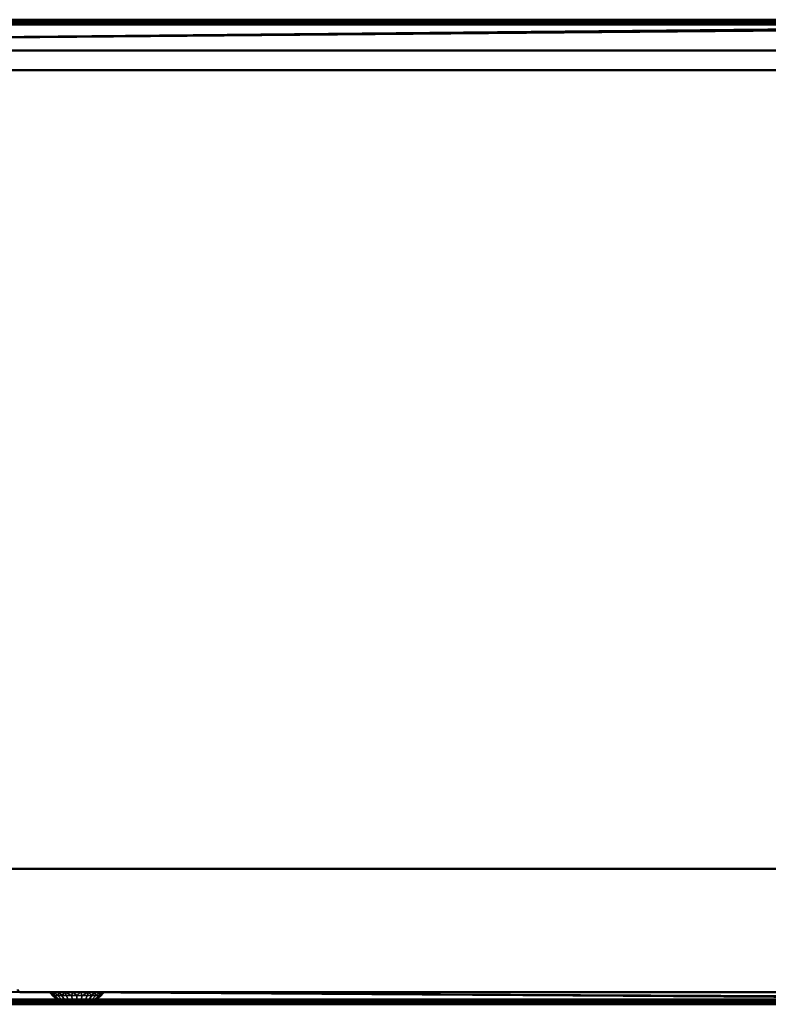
# Model space of a CAD drawing. Header units: millimetres. Extents: x -10 to 1200, y -425 to 10.
# Tile 4 of 6: x 592 to 896, y -400 to 0. Entities that reach past the tile are written whole.
import ezdxf

# ---------------------------------------------------------------- set-up
doc = ezdxf.new("R2010")
doc.units = ezdxf.units.MM
doc.header["$MEASUREMENT"] = 0
for name, color, linetype, lineweight in [('0 Misc', 7, 'Continuous', 35), ('10 Raster Images', 7, 'Continuous', 35), ('5 Hatches', 7, 'Continuous', 35)]:
    doc.layers.add(name, color=color, linetype=linetype, lineweight=lineweight)

msp = doc.modelspace()

# ---------------------------------------------------------------- linework, layer by layer
at = {"layer": '0 Misc', "color": 160, "linetype": 'Continuous', "lineweight": 50}
for p, q in [((1, 0, 824.5), (1199, 0, 824.5)), ((1199, 0, 844.5), (1, 0, 844.5)), ((1, -1, 845.5), (1199, -1, 845.5)), ((2, -1, 101), (1198, -1, 101)), ((1198, -2, 100), (2, -2, 100)), ((1184, -1, 115), (16, -1, 115)), ((1184, -1, 823.5), (16, -1, 823.5)), ((17, -2, 116), (1183, -2, 116)), ((1183, -12.5, 823.5), (17, -12.5, 823.5)), ((17, -12.5, 116), (1183, -12.5, 116)), ((1183, -20.5, 116), (17, -20.5, 116)), ((17, -20.5, 823.5), (1183, -20.5, 823.5)), ((17, -345, 116), (1183, -345, 116)), ((1183, -345, 823.5), (17, -345, 823.5)), ((592, -395, 823.5), (1183, -395, 823.5)), ((592, -395, 116), (592, -395, 823.5)), ((1183, -395, 116), (592, -395, 116)), ((1199, -399, 845.5), (1, -399, 845.5)), ((1199, -400, 824.5), (1, -400, 824.5)), ((1, -400, 844.5), (1199, -400, 844.5)), ((2, -398, 100), (1198, -398, 100)), ((1198, -399, 101), (2, -399, 101)), ((1183, -398, 116), (17, -398, 116)), ((17, -399, 823.5), (1184, -399, 823.5)), ((17, -399, 115), (1184, -399, 115))]:
    msp.add_line(p, q, dxfattribs=at).dxf.unprotected_set("ltscale", 0)
at = {"layer": '0 Misc', "color": 160, "linetype": 'Continuous', "lineweight": 25}
for p, q in [((1198, -1, 101), (16, -1, 115)), ((16.38, -1.08, 823.5), (1184, -1, 823.5)), ((16.71, -1.29, 823.5), (1184, -1, 823.5)), ((16.92, -1.62, 823.5), (1184, -1, 823.5)), ((17, -2, 823.5), (1184, -1, 823.5)), ((17, -12.5, 823.5), (1184, -1, 823.5)), ((17, -12.5, 823.5), (1183.62, -1.08, 823.5)), ((17, -12.5, 823.5), (1183.29, -1.29, 823.5)), ((17, -12.5, 823.5), (1183.08, -1.62, 823.5)), ((17, -12.5, 823.5), (1183, -2, 823.5)), ((17, -372.5, 116), (592, -395, 116)), ((17, -399, 823.5), (592, -395, 823.5)), ((592, -395, 116), (17, -398, 116)), ((1184, -399, 823.5), (592, -395, 823.5)), ((1183.62, -398.92, 823.5), (592, -395, 823.5)), ((1183.29, -398.71, 823.5), (592, -395, 823.5)), ((1183.08, -398.38, 823.5), (592, -395, 823.5)), ((1183, -398, 823.5), (592, -395, 823.5)), ((592, -395, 116), (1157, -395, 566)), ((592, -395, 823.5), (604, -395, 699)), ((604, -395, 699), (592, -395, 116)), ((604.45, -395, 695.9), (592, -395, 116)), ((605.75, -395, 693.05), (592, -395, 116)), ((607.8, -395, 690.69), (592, -395, 116)), ((610.43, -395, 688.99), (592, -395, 116)), ((613.43, -395, 688.11), (592, -395, 116)), ((1147, -395, 566), (592, -395, 116)), ((592, -395, 823.5), (604.45, -395, 702.1)), ((592, -395, 823.5), (605.75, -395, 704.95)), ((592, -395, 823.5), (607.8, -395, 707.31)), ((592, -395, 823.5), (610.43, -395, 709.01)), ((592, -395, 823.5), (613.43, -395, 709.89)), ((592, -395, 116), (1183, -398, 116)), ((613.43, -395, 709.89), (1183, -395, 823.5)), ((613.43, -395, 688.11), (1147, -395, 566)), ((613.43, -395, 688.11), (1147, -395, 576)), ((1147, -395, 576), (616.57, -395, 688.11)), ((616.57, -395, 688.11), (1157, -395, 694)), ((616.57, -395, 709.89), (1183, -395, 823.5)), ((619.57, -395, 688.99), (1157, -395, 694)), ((619.57, -395, 709.01), (1183, -395, 823.5)), ((622.2, -395, 690.69), (1157, -395, 694)), ((622.2, -395, 707.31), (1183, -395, 823.5)), ((624.25, -395, 693.05), (1157, -395, 694)), ((1147, -395, 704), (624.25, -395, 704.95)), ((624.25, -395, 704.95), (1183, -395, 823.5)), ((1147, -395, 694), (624.25, -395, 693.05)), ((625.55, -395, 695.9), (1147, -395, 694)), ((625.55, -395, 695.9), (1147, -395, 704)), ((625.55, -395, 702.1), (1147, -395, 704)), ((626, -395, 699), (1147, -395, 704)), ((2, -399, 101), (1184, -399, 115)), ((613.22, -400, 699), (616.78, -400, 699)), ((613.22, -400, 699), (616.64, -400, 699.68)), ((613.36, -400, 698.32), (616.64, -400, 698.32)), ((613.36, -400, 698.32), (616.78, -400, 699)), ((613.36, -400, 699.68), (616.64, -400, 699.68)), ((613.36, -400, 699.68), (616.26, -400, 700.26)), ((613.74, -400, 697.74), (616.26, -400, 697.74)), ((613.74, -400, 697.74), (616.64, -400, 698.32)), ((613.74, -400, 700.26), (616.26, -400, 700.26)), ((613.74, -400, 700.26), (615.68, -400, 700.64)), ((614.32, -400, 697.36), (615.68, -400, 697.36)), ((614.32, -400, 697.36), (616.26, -400, 697.74)), ((614.32, -400, 700.64), (615.68, -400, 700.64))]:
    msp.add_line(p, q, dxfattribs=at).dxf.unprotected_set("ltscale", 0)
at = {"layer": '0 Misc', "color": 160, "linetype": 'Continuous', "lineweight": 50, "extrusion": (0, 1, 0)}
for centre, radius in [((-604, 699, -395), 11), ((-616.78, 699, -400), 1.78)]:
    msp.add_circle(centre, radius, dxfattribs=at).dxf.unprotected_set("ltscale", 0)
at = {"layer": '0 Misc', "color": 160, "linetype": 'Continuous', "lineweight": 50, "extrusion": (0, 0, -1)}
msp.add_arc((-592, -394, -823.5), 1, 270, 0, dxfattribs=at).dxf.unprotected_set("ltscale", 0)
at = {"layer": '0 Misc', "color": 160, "linetype": 'Continuous', "lineweight": 50}
msp.add_arc((592, -394, 116), 1, 180, 270, dxfattribs=at).dxf.unprotected_set("ltscale", 0)
at = {"layer": '0 Misc', "color": 7, "lineweight": 25}
for points, invisible_edges in [([(1199, 0, 824.5), (1, -0.08, 824.12), (1, 0, 824.5)], 1), ([(1199, 0, 824.5), (1199, -0.08, 824.12), (1, -0.08, 824.12)], 12), ([(1199, 0, 844.5), (1, -0.08, 844.88), (1199, -0.08, 844.88)], 1), ([(1199, 0, 844.5), (1, 0, 844.5), (1, -0.08, 844.88)], 12), ([(1, 0, 844.5), (1199, 0, 824.5), (1, 0, 824.5)], 1), ([(1, 0, 844.5), (1199, 0, 844.5), (1199, 0, 824.5)], 12), ([(1199, -0.08, 824.12), (1, -0.29, 823.79), (1, -0.08, 824.12)], 1), ([(1199, -0.08, 824.12), (1199, -0.29, 823.79), (1, -0.29, 823.79)], 12), ([(1, -0.29, 845.21), (1199, -0.08, 844.88), (1, -0.08, 844.88)], 1), ([(1, -0.29, 845.21), (1199, -0.29, 845.21), (1199, -0.08, 844.88)], 12), ([(1199, -0.29, 823.79), (1, -0.62, 823.58), (1, -0.29, 823.79)], 1), ([(1199, -0.29, 823.79), (1199, -0.62, 823.58), (1, -0.62, 823.58)], 12), ([(1, -0.62, 845.42), (1199, -0.29, 845.21), (1, -0.29, 845.21)], 1), ([(1, -0.62, 845.42), (1199, -0.62, 845.42), (1199, -0.29, 845.21)], 12), ([(1199, -0.62, 823.58), (2, -1, 823.5), (1, -0.62, 823.58)], 12), ([(1, -1, 845.5), (1199, -0.62, 845.42), (1, -0.62, 845.42)], 1), ([(1, -1, 845.5), (1199, -1, 845.5), (1199, -0.62, 845.42)], 12), ([(1, -399, 845.5), (1199, -1, 845.5), (1, -1, 845.5)], 1), ([(1, -399, 845.5), (1199, -399, 845.5), (1199, -1, 845.5)], 12), ([(1199, -0.62, 823.58), (16, -1, 823.5), (2, -1, 823.5)], 12), ([(2, -1, 101), (1198, -1.08, 100.62), (2, -1.08, 100.62)], 1), ([(2, -1, 101), (1198, -1, 101), (1198, -1.08, 100.62)], 12), ([(1198, -1.29, 100.29), (2, -1.08, 100.62), (1198, -1.08, 100.62)], 1), ([(1198, -1.29, 100.29), (2, -1.29, 100.29), (2, -1.08, 100.62)], 12), ([(1198, -1.62, 100.08), (2, -1.29, 100.29), (1198, -1.29, 100.29)], 1), ([(1198, -1.62, 100.08), (2, -1.62, 100.08), (2, -1.29, 100.29)], 12), ([(1198, -2, 100), (2, -1.62, 100.08), (1198, -1.62, 100.08)], 1), ([(1198, -2, 100), (2, -2, 100), (2, -1.62, 100.08)], 12), ([(2, -2, 100), (1198, -398, 100), (2, -398, 100)], 1), ([(2, -2, 100), (1198, -2, 100), (1198, -398, 100)], 12), ([(1184, -1, 115), (16, -1, 115), (16.38, -1.08, 115.38)], 1), ([(1184, -1, 115), (16.38, -1.08, 115.38), (1183.62, -1.08, 115.38)], 1), ([(1183.62, -1.08, 115.38), (16.38, -1.08, 115.38), (16.71, -1.29, 115.71)], 1), ([(1183.62, -1.08, 115.38), (16.71, -1.29, 115.71), (1183.29, -1.29, 115.71)], 1), ([(1183.29, -1.29, 115.71), (16.71, -1.29, 115.71), (16.83, -1.44, 115.83)], 1), ([(1183.29, -1.29, 115.71), (16.83, -1.44, 115.83), (1183.17, -1.44, 115.83)], 1), ([(1183.17, -1.44, 115.83), (16.83, -1.44, 115.83), (16.92, -1.62, 115.92)], 1), ([(1183.17, -1.44, 115.83), (16.92, -1.62, 115.92), (1183.08, -1.62, 115.92)], 1), ([(1183.08, -1.62, 115.92), (16.92, -1.62, 115.92), (16.98, -1.8, 115.98)], 1), ([(1183.08, -1.62, 115.92), (16.98, -1.8, 115.98), (1183.02, -1.8, 115.98)], 1), ([(17, -2, 116), (1183.02, -1.8, 115.98), (16.98, -1.8, 115.98)], 2), ([(17, -2, 116), (1183, -2, 116), (1183.02, -1.8, 115.98)], 12), ([(17, -2, 116), (1183, -12.5, 116), (1183, -2, 116)], 1), ([(17, -2, 116), (17, -12.5, 116), (1183, -12.5, 116)], 12), ([(1183, -12.5, 116), (17, -12.5, 823.5), (1183, -12.5, 823.5)], 1), ([(1183, -12.5, 116), (17, -12.5, 116), (17, -12.5, 823.5)], 12), ([(1183, -345, 116), (17, -20.5, 116), (17, -345, 116)], 1), ([(1183, -345, 116), (1183, -20.5, 116), (17, -20.5, 116)], 12), ([(1183, -20.5, 823.5), (17, -20.5, 116), (1183, -20.5, 116)], 1), ([(1183, -20.5, 823.5), (17, -20.5, 823.5), (17, -20.5, 116)], 12), ([(17, -345, 823.5), (1183, -20.5, 823.5), (1183, -345, 823.5)], 1), ([(17, -345, 823.5), (17, -20.5, 823.5), (1183, -20.5, 823.5)], 12), ([(17, -345, 823.5), (1183, -345, 116), (17, -345, 116)], 1), ([(17, -345, 823.5), (1183, -345, 823.5), (1183, -345, 116)], 12), ([(1, -399.38, 823.58), (1198, -399, 823.5), (1199, -399.38, 823.58)], 12), ([(1, -399.38, 823.58), (1184, -399, 823.5), (1198, -399, 823.5)], 12), ([(1199, -399, 845.5), (1, -399.38, 845.42), (1199, -399.38, 845.42)], 1), ([(1199, -399, 845.5), (1, -399, 845.5), (1, -399.38, 845.42)], 12), ([(1, -399.71, 823.79), (1199, -399.38, 823.58), (1199, -399.71, 823.79)], 1), ([(1, -399.71, 823.79), (1, -399.38, 823.58), (1199, -399.38, 823.58)], 12), ([(1199, -399.38, 845.42), (1, -399.71, 845.21), (1199, -399.71, 845.21)], 1), ([(1199, -399.38, 845.42), (1, -399.38, 845.42), (1, -399.71, 845.21)], 12), ([(1, -399.92, 824.12), (1199, -399.71, 823.79), (1199, -399.92, 824.12)], 1), ([(1, -399.92, 824.12), (1, -399.71, 823.79), (1199, -399.71, 823.79)], 12), ([(1199, -399.71, 845.21), (1, -399.92, 844.88), (1199, -399.92, 844.88)], 1), ([(1199, -399.71, 845.21), (1, -399.71, 845.21), (1, -399.92, 844.88)], 12), ([(1, -400, 824.5), (1199, -399.92, 824.12), (1199, -400, 824.5)], 1), ([(1, -400, 824.5), (1, -399.92, 824.12), (1199, -399.92, 824.12)], 12), ([(1, -400, 844.5), (1199, -399.92, 844.88), (1, -399.92, 844.88)], 1), ([(1, -400, 844.5), (1199, -400, 844.5), (1199, -399.92, 844.88)], 12), ([(1199, -400, 824.5), (1, -400, 844.5), (1, -400, 824.5)], 1), ([(1199, -400, 824.5), (1199, -400, 844.5), (1, -400, 844.5)], 12), ([(2, -398, 100), (1198, -398.38, 100.08), (2, -398.38, 100.08)], 1), ([(2, -398, 100), (1198, -398, 100), (1198, -398.38, 100.08)], 12), ([(1198, -398.71, 100.29), (2, -398.38, 100.08), (1198, -398.38, 100.08)], 1), ([(1198, -398.71, 100.29), (2, -398.71, 100.29), (2, -398.38, 100.08)], 12), ([(1198, -398.92, 100.62), (2, -398.71, 100.29), (1198, -398.71, 100.29)], 1), ([(1198, -398.92, 100.62), (2, -398.92, 100.62), (2, -398.71, 100.29)], 12), ([(1198, -399, 101), (2, -398.92, 100.62), (1198, -398.92, 100.62)], 1), ([(1198, -399, 101), (2, -399, 101), (2, -398.92, 100.62)], 12), ([(1183.29, -398.71, 115.71), (17, -398.92, 115.38), (1183.62, -398.92, 115.38)], 2), ([(1183.29, -398.71, 115.71), (17, -398.71, 115.71), (17, -398.92, 115.38)], 12), ([(17, -399, 115), (1183.62, -398.92, 115.38), (17, -398.92, 115.38)], 1), ([(17, -399, 115), (1184, -399, 115), (1183.62, -398.92, 115.38)], 1)]:
    msp.add_3dface(points, dxfattribs=dict(at, invisible_edges=invisible_edges))
for points in [[(2, -1, 101), (16, -1, 115), (1198, -1, 101)], [(1184, -1, 823.5), (16, -1, 823.5), (1199, -0.62, 823.58)], [(1184, -1, 115), (1198, -1, 101), (16, -1, 115)], [(1184, -1, 823.5), (16.38, -1.08, 823.5), (16, -1, 823.5)], [(16.38, -1.08, 823.5), (1184, -1, 823.5), (16.71, -1.29, 823.5)], [(16.71, -1.29, 823.5), (1184, -1, 823.5), (16.92, -1.62, 823.5)], [(16.92, -1.62, 823.5), (1184, -1, 823.5), (17, -2, 823.5)], [(17, -2, 823.5), (1184, -1, 823.5), (17, -12.5, 823.5)], [(17, -12.5, 823.5), (1184, -1, 823.5), (1183.62, -1.08, 823.5)], [(17, -12.5, 823.5), (1183.62, -1.08, 823.5), (1183.29, -1.29, 823.5)], [(17, -12.5, 823.5), (1183.29, -1.29, 823.5), (1183.08, -1.62, 823.5)], [(17, -12.5, 823.5), (1183.08, -1.62, 823.5), (1183, -2, 823.5)], [(1183, -12.5, 823.5), (17, -12.5, 823.5), (1183, -2, 823.5)], [(17, -398, 116), (592, -395, 116), (17, -372.5, 116)], [(17, -372.5, 116), (592, -395, 116), (591.62, -394.92, 116)], [(17, -399, 823.5), (591.62, -394.92, 823.5), (592, -395, 823.5)], [(17, -399, 823.5), (592, -395, 823.5), (1184, -399, 823.5)], [(592, -395, 116), (17, -398, 116), (1183, -398, 116)], [(1184, -399, 823.5), (592, -395, 823.5), (1183.62, -398.92, 823.5)], [(1183.62, -398.92, 823.5), (592, -395, 823.5), (1183.29, -398.71, 823.5)], [(1183.29, -398.71, 823.5), (592, -395, 823.5), (1183.08, -398.38, 823.5)], [(1183.08, -398.38, 823.5), (592, -395, 823.5), (1183, -398, 823.5)], [(1183, -398, 823.5), (592, -395, 823.5), (1183, -395, 823.5)], [(592, -395, 116), (1183, -398, 116), (1183, -395, 116)], [(17, -399, 823.5), (1184, -399, 823.5), (1, -399.38, 823.58)], [(1198, -399, 101), (1184, -399, 115), (2, -399, 101)], [(17, -399, 115), (2, -399, 101), (1184, -399, 115)], [(1183.02, -398.2, 115.98), (1183, -398, 116), (17, -398, 116)], [(17, -398.38, 115.92), (1183.02, -398.2, 115.98), (17, -398, 116)], [(17, -398.38, 115.92), (1183.08, -398.38, 115.92), (1183.02, -398.2, 115.98)], [(1183.17, -398.56, 115.83), (1183.08, -398.38, 115.92), (17, -398.38, 115.92)], [(1183.17, -398.56, 115.83), (17, -398.38, 115.92), (17, -398.71, 115.71)], [(1183.29, -398.71, 115.71), (1183.17, -398.56, 115.83), (17, -398.71, 115.71)], [(613.36, -400, 698.32), (616.78, -400, 699), (613.22, -400, 699)], [(613.22, -400, 699), (616.78, -400, 699), (616.64, -400, 699.68)], [(613.22, -400, 699), (616.64, -400, 699.68), (613.36, -400, 699.68)], [(613.74, -400, 697.74), (616.64, -400, 698.32), (613.36, -400, 698.32)], [(613.36, -400, 698.32), (616.64, -400, 698.32), (616.78, -400, 699)], [(613.36, -400, 699.68), (616.64, -400, 699.68), (616.26, -400, 700.26)], [(613.36, -400, 699.68), (616.26, -400, 700.26), (613.74, -400, 700.26)], [(614.32, -400, 697.36), (616.26, -400, 697.74), (613.74, -400, 697.74)], [(613.74, -400, 697.74), (616.26, -400, 697.74), (616.64, -400, 698.32)], [(613.74, -400, 700.26), (616.26, -400, 700.26), (615.68, -400, 700.64)], [(613.74, -400, 700.26), (615.68, -400, 700.64), (614.32, -400, 700.64)], [(615.68, -400, 697.36), (614.32, -400, 697.36), (615, -400, 697.22)], [(614.32, -400, 697.36), (615.68, -400, 697.36), (616.26, -400, 697.74)], [(614.32, -400, 700.64), (615.68, -400, 700.64), (615, -400, 700.78)]]:
    msp.add_3dface(points, dxfattribs=at)
at = {"layer": '0 Misc', "color": 5, "lineweight": 25}
for points, invisible_edges in [([(592, -395, 116), (591.62, -394.92, 823.5), (591.62, -394.92, 116)], 1), ([(592, -395, 116), (592, -395, 823.5), (591.62, -394.92, 823.5)], 12)]:
    msp.add_3dface(points, dxfattribs=dict(at, invisible_edges=invisible_edges))
at = {"layer": '0 Misc', "color": 158, "lineweight": 25}
for points in [[(605.12, -396.44, 699), (604, -395, 699), (605.37, -396.44, 696.8)], [(605.37, -396.44, 701.2), (604.45, -395, 702.1), (604, -395, 699)], [(605.12, -396.44, 699), (605.37, -396.44, 701.2), (604, -395, 699)], [(605.37, -396.44, 696.8), (604, -395, 699), (604.45, -395, 695.9)], [(605.37, -396.44, 696.8), (604.45, -395, 695.9), (606.1, -396.44, 694.71)], [(606.1, -396.44, 703.29), (605.75, -395, 704.95), (604.45, -395, 702.1)], [(605.37, -396.44, 701.2), (606.1, -396.44, 703.29), (604.45, -395, 702.1)], [(606.1, -396.44, 694.71), (604.45, -395, 695.9), (605.75, -395, 693.05)], [(606.1, -396.44, 694.71), (605.75, -395, 693.05), (607.27, -396.44, 692.84)], [(607.27, -396.44, 705.16), (607.8, -395, 707.31), (605.75, -395, 704.95)], [(606.1, -396.44, 703.29), (607.27, -396.44, 705.16), (605.75, -395, 704.95)], [(607.27, -396.44, 692.84), (605.75, -395, 693.05), (607.8, -395, 690.69)], [(607.27, -396.44, 692.84), (607.8, -395, 690.69), (608.84, -396.44, 691.27)], [(607.27, -396.44, 705.16), (608.84, -396.44, 706.73), (607.8, -395, 707.31)], [(608.84, -396.44, 706.73), (610.43, -395, 709.01), (607.8, -395, 707.31)], [(608.84, -396.44, 691.27), (607.8, -395, 690.69), (610.43, -395, 688.99)], [(608.84, -396.44, 706.73), (610.71, -396.44, 707.9), (610.43, -395, 709.01)], [(610.71, -396.44, 690.1), (608.84, -396.44, 691.27), (610.43, -395, 688.99)], [(612.8, -396.44, 708.63), (613.43, -395, 709.89), (610.43, -395, 709.01)], [(610.71, -396.44, 707.9), (612.8, -396.44, 708.63), (610.43, -395, 709.01)], [(612.8, -396.44, 689.37), (610.71, -396.44, 690.1), (610.43, -395, 688.99)], [(612.8, -396.44, 689.37), (610.43, -395, 688.99), (613.43, -395, 688.11)], [(612.8, -396.44, 708.63), (615, -396.44, 708.88), (613.43, -395, 709.89)], [(615, -396.44, 689.12), (612.8, -396.44, 689.37), (613.43, -395, 688.11)], [(615, -396.44, 708.88), (616.57, -395, 709.89), (613.43, -395, 709.89)], [(615, -396.44, 689.12), (613.43, -395, 688.11), (616.57, -395, 688.11)], [(617.2, -396.44, 708.63), (616.57, -395, 709.89), (615, -396.44, 708.88)], [(617.2, -396.44, 689.37), (615, -396.44, 689.12), (616.57, -395, 688.11)], [(619.57, -395, 709.01), (616.57, -395, 709.89), (617.2, -396.44, 708.63)], [(619.57, -395, 688.99), (617.2, -396.44, 689.37), (616.57, -395, 688.11)], [(619.57, -395, 709.01), (617.2, -396.44, 708.63), (619.29, -396.44, 707.9)], [(617.2, -396.44, 689.37), (619.57, -395, 688.99), (619.29, -396.44, 690.1)], [(621.16, -396.44, 706.73), (619.57, -395, 709.01), (619.29, -396.44, 707.9)], [(621.16, -396.44, 691.27), (619.29, -396.44, 690.1), (619.57, -395, 688.99)], [(622.2, -395, 707.31), (619.57, -395, 709.01), (621.16, -396.44, 706.73)], [(621.16, -396.44, 691.27), (619.57, -395, 688.99), (622.2, -395, 690.69)], [(622.73, -396.44, 705.16), (622.2, -395, 707.31), (621.16, -396.44, 706.73)], [(622.73, -396.44, 692.84), (621.16, -396.44, 691.27), (622.2, -395, 690.69)], [(624.25, -395, 704.95), (622.2, -395, 707.31), (622.73, -396.44, 705.16)], [(624.25, -395, 693.05), (622.73, -396.44, 692.84), (622.2, -395, 690.69)], [(623.9, -396.44, 703.29), (624.25, -395, 704.95), (622.73, -396.44, 705.16)], [(622.73, -396.44, 692.84), (624.25, -395, 693.05), (623.9, -396.44, 694.71)], [(625.55, -395, 695.9), (623.9, -396.44, 694.71), (624.25, -395, 693.05)], [(625.55, -395, 702.1), (623.9, -396.44, 703.29), (624.63, -396.44, 701.2)], [(625.55, -395, 702.1), (624.25, -395, 704.95), (623.9, -396.44, 703.29)], [(623.9, -396.44, 694.71), (625.55, -395, 695.9), (624.63, -396.44, 696.8)], [(626, -395, 699), (624.63, -396.44, 696.8), (625.55, -395, 695.9)], [(624.63, -396.44, 701.2), (624.88, -396.44, 699), (626, -395, 699)], [(624.63, -396.44, 696.8), (626, -395, 699), (624.88, -396.44, 699)], [(625.55, -395, 702.1), (624.63, -396.44, 701.2), (626, -395, 699)], [(613.22, -400, 699), (612.35, -399.96, 699.6), (612.29, -399.96, 699)], [(613.22, -400, 699), (612.29, -399.96, 699), (612.35, -399.96, 698.4)], [(613.22, -400, 699), (613.35, -400, 699.68), (612.35, -399.96, 699.6)], [(612.35, -399.96, 699.6), (613.35, -400, 699.68), (612.55, -399.96, 700.18)], [(612.35, -399.96, 698.4), (612.55, -399.96, 697.82), (613.35, -400, 698.32)], [(613.35, -400, 698.32), (613.22, -400, 699), (612.35, -399.96, 698.4)], [(612.55, -399.96, 700.18), (613.35, -400, 699.68), (613.74, -400, 700.26)], [(612.88, -399.96, 700.69), (612.55, -399.96, 700.18), (613.74, -400, 700.26)], [(612.55, -399.96, 697.82), (612.88, -399.96, 697.31), (613.35, -400, 698.32)], [(612.88, -399.96, 700.69), (613.74, -400, 700.26), (613.31, -399.96, 701.12)], [(612.88, -399.96, 697.31), (613.31, -399.96, 696.88), (613.74, -400, 697.74)], [(612.88, -399.96, 697.31), (613.74, -400, 697.74), (613.35, -400, 698.32)], [(613.31, -399.96, 701.12), (613.74, -400, 700.26), (614.32, -400, 700.64)], [(613.82, -399.96, 701.45), (613.31, -399.96, 701.12), (614.32, -400, 700.64)], [(613.74, -400, 697.74), (613.31, -399.96, 696.88), (613.82, -399.96, 696.55)], [(613.74, -400, 697.74), (613.82, -399.96, 696.55), (614.32, -400, 697.36)], [(614.4, -399.96, 701.65), (613.82, -399.96, 701.45), (614.32, -400, 700.64)], [(613.82, -399.96, 696.55), (614.4, -399.96, 696.35), (614.32, -400, 697.36)], [(614.32, -400, 700.64), (615, -400, 700.78), (614.4, -399.96, 701.65)], [(614.4, -399.96, 696.35), (615, -400, 697.22), (614.32, -400, 697.36)], [(614.4, -399.96, 701.65), (615, -400, 700.78), (615, -399.96, 701.71)], [(615, -399.96, 696.29), (615, -400, 697.22), (614.4, -399.96, 696.35)], [(615, -399.96, 701.71), (615, -400, 700.78), (615.6, -399.96, 701.65)], [(615.6, -399.96, 701.65), (615, -400, 700.78), (615.68, -400, 700.64)], [(615.6, -399.96, 696.35), (615.68, -400, 697.36), (615, -400, 697.22)], [(615, -399.96, 696.29), (615.6, -399.96, 696.35), (615, -400, 697.22)], [(616.18, -399.96, 701.45), (615.6, -399.96, 701.65), (615.68, -400, 700.64)], [(616.18, -399.96, 696.55), (615.68, -400, 697.36), (615.6, -399.96, 696.35)], [(615.68, -400, 700.64), (616.26, -400, 700.26), (616.18, -399.96, 701.45)], [(616.26, -400, 697.74), (615.68, -400, 697.36), (616.69, -399.96, 696.88)], [(616.69, -399.96, 696.88), (615.68, -400, 697.36), (616.18, -399.96, 696.55)], [(616.18, -399.96, 701.45), (616.26, -400, 700.26), (616.69, -399.96, 701.12)], [(616.69, -399.96, 701.12), (616.26, -400, 700.26), (617.12, -399.96, 700.69)], [(617.12, -399.96, 700.69), (616.26, -400, 700.26), (616.65, -400, 699.68)], [(617.45, -399.96, 697.82), (616.65, -400, 698.32), (616.26, -400, 697.74)], [(617.12, -399.96, 697.31), (617.45, -399.96, 697.82), (616.26, -400, 697.74)], [(616.69, -399.96, 696.88), (617.12, -399.96, 697.31), (616.26, -400, 697.74)], [(617.45, -399.96, 700.18), (617.12, -399.96, 700.69), (616.65, -400, 699.68)], [(617.45, -399.96, 700.18), (616.65, -400, 699.68), (617.65, -399.96, 699.6)], [(617.65, -399.96, 699.6), (616.65, -400, 699.68), (616.78, -400, 699)], [(616.78, -400, 699), (616.65, -400, 698.32), (617.65, -399.96, 698.4)], [(617.65, -399.96, 698.4), (616.65, -400, 698.32), (617.45, -399.96, 697.82)], [(617.71, -399.96, 699), (617.65, -399.96, 699.6), (616.78, -400, 699)], [(617.65, -399.96, 698.4), (617.71, -399.96, 699), (616.78, -400, 699)]]:
    msp.add_3dface(points, dxfattribs=at)
for points, invisible_edges in [([(605.12, -396.44, 699), (607.38, -398.2, 700.74), (605.37, -396.44, 701.2)], 1), ([(605.12, -396.44, 699), (607.19, -398.2, 699), (607.38, -398.2, 700.74)], 12), ([(605.37, -396.44, 696.8), (607.19, -398.2, 699), (605.12, -396.44, 699)], 1), ([(605.37, -396.44, 696.8), (607.38, -398.2, 697.26), (607.19, -398.2, 699)], 12), ([(607.38, -398.2, 697.26), (605.37, -396.44, 696.8), (606.1, -396.44, 694.71)], 12), ([(607.96, -398.2, 702.39), (605.37, -396.44, 701.2), (607.38, -398.2, 700.74)], 1), ([(607.96, -398.2, 702.39), (606.1, -396.44, 703.29), (605.37, -396.44, 701.2)], 12), ([(607.38, -398.2, 697.26), (606.1, -396.44, 694.71), (607.96, -398.2, 695.61)], 1), ([(607.96, -398.2, 695.61), (606.1, -396.44, 694.71), (607.27, -396.44, 692.84)], 12), ([(608.89, -398.2, 703.87), (606.1, -396.44, 703.29), (607.96, -398.2, 702.39)], 1), ([(608.89, -398.2, 703.87), (607.27, -396.44, 705.16), (606.1, -396.44, 703.29)], 12), ([(607.19, -398.2, 699), (609.76, -399.4, 700.2), (607.38, -398.2, 700.74)], 1), ([(607.19, -398.2, 699), (609.63, -399.4, 699), (609.76, -399.4, 700.2)], 12), ([(607.38, -398.2, 697.26), (609.63, -399.4, 699), (607.19, -398.2, 699)], 1), ([(607.96, -398.2, 695.61), (607.27, -396.44, 692.84), (608.89, -398.2, 694.13)], 1), ([(610.13, -398.2, 705.11), (607.27, -396.44, 705.16), (608.89, -398.2, 703.87)], 1), ([(610.13, -398.2, 705.11), (608.84, -396.44, 706.73), (607.27, -396.44, 705.16)], 12), ([(608.89, -398.2, 694.13), (607.27, -396.44, 692.84), (608.84, -396.44, 691.27)], 12), ([(607.96, -398.2, 695.61), (609.76, -399.4, 697.8), (607.38, -398.2, 697.26)], 1), ([(610.16, -399.4, 701.33), (607.38, -398.2, 700.74), (609.76, -399.4, 700.2)], 1), ([(610.16, -399.4, 701.33), (607.96, -398.2, 702.39), (607.38, -398.2, 700.74)], 12), ([(607.38, -398.2, 697.26), (609.76, -399.4, 697.8), (609.63, -399.4, 699)], 12), ([(607.96, -398.2, 695.61), (610.16, -399.4, 696.67), (609.76, -399.4, 697.8)], 12), ([(610.16, -399.4, 701.33), (608.89, -398.2, 703.87), (607.96, -398.2, 702.39)], 1), ([(610.8, -399.4, 695.65), (607.96, -398.2, 695.61), (608.89, -398.2, 694.13)], 1), ([(610.8, -399.4, 695.65), (610.16, -399.4, 696.67), (607.96, -398.2, 695.61)], 12), ([(611.61, -398.2, 706.04), (608.84, -396.44, 706.73), (610.13, -398.2, 705.11)], 1), ([(611.61, -398.2, 706.04), (610.71, -396.44, 707.9), (608.84, -396.44, 706.73)], 12), ([(610.71, -396.44, 690.1), (610.13, -398.2, 692.89), (608.84, -396.44, 691.27)], 1), ([(608.89, -398.2, 694.13), (608.84, -396.44, 691.27), (610.13, -398.2, 692.89)], 1), ([(611.65, -399.4, 694.8), (608.89, -398.2, 694.13), (610.13, -398.2, 692.89)], 1), ([(611.65, -399.4, 694.8), (610.8, -399.4, 695.65), (608.89, -398.2, 694.13)], 12), ([(610.16, -399.4, 701.33), (610.8, -399.4, 702.35), (608.89, -398.2, 703.87)], 12), ([(610.13, -398.2, 705.11), (608.89, -398.2, 703.87), (610.8, -399.4, 702.35)], 12), ([(609.63, -399.4, 699), (612.35, -399.96, 699.6), (609.76, -399.4, 700.2)], 1), ([(609.63, -399.4, 699), (612.29, -399.96, 699), (612.35, -399.96, 699.6)], 12), ([(609.76, -399.4, 697.8), (612.29, -399.96, 699), (609.63, -399.4, 699)], 1), ([(612.55, -399.96, 700.18), (609.76, -399.4, 700.2), (612.35, -399.96, 699.6)], 1), ([(612.55, -399.96, 700.18), (610.16, -399.4, 701.33), (609.76, -399.4, 700.2)], 12), ([(610.16, -399.4, 696.67), (612.35, -399.96, 698.4), (609.76, -399.4, 697.8)], 1), ([(609.76, -399.4, 697.8), (612.35, -399.96, 698.4), (612.29, -399.96, 699)], 12), ([(610.71, -396.44, 690.1), (611.61, -398.2, 691.96), (610.13, -398.2, 692.89)], 12), ([(611.61, -398.2, 706.04), (610.13, -398.2, 705.11), (611.65, -399.4, 703.2)], 12), ([(610.13, -398.2, 692.89), (612.67, -399.4, 694.16), (611.65, -399.4, 694.8)], 1), ([(610.13, -398.2, 692.89), (611.61, -398.2, 691.96), (612.67, -399.4, 694.16)], 12), ([(610.13, -398.2, 705.11), (610.8, -399.4, 702.35), (611.65, -399.4, 703.2)], 1), ([(610.8, -399.4, 695.65), (612.55, -399.96, 697.82), (610.16, -399.4, 696.67)], 1), ([(610.16, -399.4, 701.33), (612.88, -399.96, 700.69), (610.8, -399.4, 702.35)], 1), ([(610.16, -399.4, 701.33), (612.55, -399.96, 700.18), (612.88, -399.96, 700.69)], 12), ([(610.16, -399.4, 696.67), (612.55, -399.96, 697.82), (612.35, -399.96, 698.4)], 12), ([(610.71, -396.44, 707.9), (613.26, -398.2, 706.62), (612.8, -396.44, 708.63)], 1), ([(610.71, -396.44, 707.9), (611.61, -398.2, 706.04), (613.26, -398.2, 706.62)], 12), ([(611.61, -398.2, 691.96), (610.71, -396.44, 690.1), (612.8, -396.44, 689.37)], 12), ([(610.8, -399.4, 702.35), (613.31, -399.96, 701.12), (611.65, -399.4, 703.2)], 1), ([(610.8, -399.4, 702.35), (612.88, -399.96, 700.69), (613.31, -399.96, 701.12)], 12), ([(610.8, -399.4, 695.65), (612.88, -399.96, 697.31), (612.55, -399.96, 697.82)], 12), ([(611.65, -399.4, 694.8), (612.88, -399.96, 697.31), (610.8, -399.4, 695.65)], 1), ([(611.61, -398.2, 691.96), (612.8, -396.44, 689.37), (613.26, -398.2, 691.38)], 1), ([(611.61, -398.2, 706.04), (611.65, -399.4, 703.2), (612.67, -399.4, 703.84)], 1), ([(613.26, -398.2, 706.62), (611.61, -398.2, 706.04), (612.67, -399.4, 703.84)], 12), ([(611.61, -398.2, 691.96), (613.8, -399.4, 693.76), (612.67, -399.4, 694.16)], 1), ([(611.61, -398.2, 691.96), (613.26, -398.2, 691.38), (613.8, -399.4, 693.76)], 12), ([(613.82, -399.96, 701.45), (611.65, -399.4, 703.2), (613.31, -399.96, 701.12)], 1), ([(613.82, -399.96, 701.45), (612.67, -399.4, 703.84), (611.65, -399.4, 703.2)], 12), ([(612.67, -399.4, 694.16), (613.31, -399.96, 696.88), (611.65, -399.4, 694.8)], 1), ([(611.65, -399.4, 694.8), (613.31, -399.96, 696.88), (612.88, -399.96, 697.31)], 12), ([(613.26, -398.2, 706.62), (612.67, -399.4, 703.84), (613.8, -399.4, 704.24)], 1), ([(612.67, -399.4, 703.84), (614.4, -399.96, 701.65), (613.8, -399.4, 704.24)], 1), ([(612.67, -399.4, 703.84), (613.82, -399.96, 701.45), (614.4, -399.96, 701.65)], 12), ([(612.67, -399.4, 694.16), (613.82, -399.96, 696.55), (613.31, -399.96, 696.88)], 12), ([(613.82, -399.96, 696.55), (612.67, -399.4, 694.16), (613.8, -399.4, 693.76)], 12), ([(612.8, -396.44, 708.63), (615, -398.2, 706.81), (615, -396.44, 708.88)], 1), ([(612.8, -396.44, 708.63), (613.26, -398.2, 706.62), (615, -398.2, 706.81)], 12), ([(613.26, -398.2, 691.38), (612.8, -396.44, 689.37), (615, -396.44, 689.12)], 12), ([(613.26, -398.2, 691.38), (615, -396.44, 689.12), (615, -398.2, 691.19)], 1), ([(615, -398.2, 706.81), (613.26, -398.2, 706.62), (613.8, -399.4, 704.24)], 12), ([(615, -398.2, 691.19), (613.8, -399.4, 693.76), (613.26, -398.2, 691.38)], 1), ([(615, -398.2, 706.81), (613.8, -399.4, 704.24), (615, -399.4, 704.37)], 1), ([(615, -398.2, 691.19), (615, -399.4, 693.63), (613.8, -399.4, 693.76)], 12), ([(613.8, -399.4, 704.24), (615, -399.96, 701.71), (615, -399.4, 704.37)], 1), ([(613.8, -399.4, 704.24), (614.4, -399.96, 701.65), (615, -399.96, 701.71)], 12), ([(615, -399.4, 693.63), (614.4, -399.96, 696.35), (613.8, -399.4, 693.76)], 1), ([(613.82, -399.96, 696.55), (613.8, -399.4, 693.76), (614.4, -399.96, 696.35)], 1), ([(615, -399.4, 693.63), (615, -399.96, 696.29), (614.4, -399.96, 696.35)], 12), ([(616.74, -398.2, 706.62), (615, -396.44, 708.88), (615, -398.2, 706.81)], 1), ([(616.74, -398.2, 706.62), (617.2, -396.44, 708.63), (615, -396.44, 708.88)], 12), ([(617.2, -396.44, 689.37), (615, -398.2, 691.19), (615, -396.44, 689.12)], 1), ([(617.2, -396.44, 689.37), (616.74, -398.2, 691.38), (615, -398.2, 691.19)], 12), ([(616.74, -398.2, 706.62), (615, -399.4, 704.37), (616.2, -399.4, 704.24)], 1), ([(616.74, -398.2, 706.62), (615, -398.2, 706.81), (615, -399.4, 704.37)], 12), ([(615, -398.2, 691.19), (616.2, -399.4, 693.76), (615, -399.4, 693.63)], 1), ([(615, -398.2, 691.19), (616.74, -398.2, 691.38), (616.2, -399.4, 693.76)], 12), ([(615.6, -399.96, 701.65), (615, -399.4, 704.37), (615, -399.96, 701.71)], 1), ([(615.6, -399.96, 701.65), (616.2, -399.4, 704.24), (615, -399.4, 704.37)], 12), ([(616.2, -399.4, 693.76), (615, -399.96, 696.29), (615, -399.4, 693.63)], 1), ([(616.2, -399.4, 693.76), (615.6, -399.96, 696.35), (615, -399.96, 696.29)], 12), ([(616.2, -399.4, 704.24), (615.6, -399.96, 701.65), (616.18, -399.96, 701.45)], 12), ([(615.6, -399.96, 696.35), (617.33, -399.4, 694.16), (616.18, -399.96, 696.55)], 1), ([(615.6, -399.96, 696.35), (616.2, -399.4, 693.76), (617.33, -399.4, 694.16)], 12), ([(616.2, -399.4, 704.24), (616.18, -399.96, 701.45), (617.33, -399.4, 703.84)], 1), ([(617.33, -399.4, 703.84), (616.18, -399.96, 701.45), (616.69, -399.96, 701.12)], 12), ([(618.35, -399.4, 694.8), (616.18, -399.96, 696.55), (617.33, -399.4, 694.16)], 1), ([(618.35, -399.4, 694.8), (616.69, -399.96, 696.88), (616.18, -399.96, 696.55)], 12), ([(618.39, -398.2, 706.04), (616.2, -399.4, 704.24), (617.33, -399.4, 703.84)], 1), ([(618.39, -398.2, 706.04), (616.74, -398.2, 706.62), (616.2, -399.4, 704.24)], 12), ([(616.74, -398.2, 691.38), (617.33, -399.4, 694.16), (616.2, -399.4, 693.76)], 1), ([(617.33, -399.4, 703.84), (616.69, -399.96, 701.12), (618.35, -399.4, 703.2)], 1), ([(617.12, -399.96, 700.69), (618.35, -399.4, 703.2), (616.69, -399.96, 701.12)], 1), ([(619.2, -399.4, 695.65), (616.69, -399.96, 696.88), (618.35, -399.4, 694.8)], 1), ([(619.2, -399.4, 695.65), (617.12, -399.96, 697.31), (616.69, -399.96, 696.88)], 12), ([(617.2, -396.44, 708.63), (616.74, -398.2, 706.62), (618.39, -398.2, 706.04)], 12), ([(616.74, -398.2, 691.38), (619.29, -396.44, 690.1), (618.39, -398.2, 691.96)], 1), ([(616.74, -398.2, 691.38), (617.2, -396.44, 689.37), (619.29, -396.44, 690.1)], 12), ([(616.74, -398.2, 691.38), (618.39, -398.2, 691.96), (617.33, -399.4, 694.16)], 12), ([(619.2, -399.4, 702.35), (617.12, -399.96, 700.69), (617.45, -399.96, 700.18)], 12), ([(617.12, -399.96, 700.69), (619.2, -399.4, 702.35), (618.35, -399.4, 703.2)], 12), ([(617.12, -399.96, 697.31), (619.84, -399.4, 696.67), (617.45, -399.96, 697.82)], 1), ([(617.12, -399.96, 697.31), (619.2, -399.4, 695.65), (619.84, -399.4, 696.67)], 12), ([(617.2, -396.44, 708.63), (618.39, -398.2, 706.04), (619.29, -396.44, 707.9)], 1), ([(618.35, -399.4, 703.2), (618.39, -398.2, 706.04), (617.33, -399.4, 703.84)], 1), ([(618.39, -398.2, 691.96), (618.35, -399.4, 694.8), (617.33, -399.4, 694.16)], 1), ([(619.2, -399.4, 702.35), (617.45, -399.96, 700.18), (619.84, -399.4, 701.33)], 1), ([(619.84, -399.4, 701.33), (617.45, -399.96, 700.18), (617.65, -399.96, 699.6)], 12), ([(620.24, -399.4, 697.8), (617.45, -399.96, 697.82), (619.84, -399.4, 696.67)], 1), ([(620.24, -399.4, 697.8), (617.65, -399.96, 698.4), (617.45, -399.96, 697.82)], 12), ([(619.84, -399.4, 701.33), (617.65, -399.96, 699.6), (620.24, -399.4, 700.2)], 1), ([(620.37, -399.4, 699), (617.65, -399.96, 698.4), (620.24, -399.4, 697.8)], 1), ([(620.37, -399.4, 699), (617.71, -399.96, 699), (617.65, -399.96, 698.4)], 12), ([(617.71, -399.96, 699), (620.24, -399.4, 700.2), (617.65, -399.96, 699.6)], 1), ([(617.71, -399.96, 699), (620.37, -399.4, 699), (620.24, -399.4, 700.2)], 12), ([(621.11, -398.2, 703.87), (618.35, -399.4, 703.2), (619.2, -399.4, 702.35)], 1), ([(621.11, -398.2, 703.87), (619.87, -398.2, 705.11), (618.35, -399.4, 703.2)], 12), ([(619.87, -398.2, 692.89), (619.2, -399.4, 695.65), (618.35, -399.4, 694.8)], 1), ([(618.35, -399.4, 703.2), (619.87, -398.2, 705.11), (618.39, -398.2, 706.04)], 12), ([(618.39, -398.2, 691.96), (619.87, -398.2, 692.89), (618.35, -399.4, 694.8)], 12), ([(619.29, -396.44, 707.9), (618.39, -398.2, 706.04), (619.87, -398.2, 705.11)], 12), ([(621.16, -396.44, 691.27), (618.39, -398.2, 691.96), (619.29, -396.44, 690.1)], 1), ([(621.16, -396.44, 691.27), (619.87, -398.2, 692.89), (618.39, -398.2, 691.96)], 12), ([(622.04, -398.2, 702.39), (619.2, -399.4, 702.35), (619.84, -399.4, 701.33)], 1), ([(622.04, -398.2, 702.39), (621.11, -398.2, 703.87), (619.2, -399.4, 702.35)], 12), ([(621.11, -398.2, 694.13), (619.84, -399.4, 696.67), (619.2, -399.4, 695.65)], 1), ([(619.87, -398.2, 692.89), (621.11, -398.2, 694.13), (619.2, -399.4, 695.65)], 12), ([(619.29, -396.44, 707.9), (619.87, -398.2, 705.11), (621.16, -396.44, 706.73)], 1), ([(621.11, -398.2, 694.13), (622.04, -398.2, 695.61), (619.84, -399.4, 696.67)], 12), ([(622.04, -398.2, 702.39), (619.84, -399.4, 701.33), (620.24, -399.4, 700.2)], 12), ([(622.62, -398.2, 697.26), (619.84, -399.4, 696.67), (622.04, -398.2, 695.61)], 1), ([(622.62, -398.2, 697.26), (620.24, -399.4, 697.8), (619.84, -399.4, 696.67)], 12), ([(621.11, -398.2, 703.87), (621.16, -396.44, 706.73), (619.87, -398.2, 705.11)], 1), ([(622.73, -396.44, 692.84), (619.87, -398.2, 692.89), (621.16, -396.44, 691.27)], 1), ([(622.73, -396.44, 692.84), (621.11, -398.2, 694.13), (619.87, -398.2, 692.89)], 12), ([(622.81, -398.2, 699), (620.24, -399.4, 700.2), (620.37, -399.4, 699)], 1), ([(622.81, -398.2, 699), (622.62, -398.2, 700.74), (620.24, -399.4, 700.2)], 12), ([(622.62, -398.2, 697.26), (620.37, -399.4, 699), (620.24, -399.4, 697.8)], 1), ([(622.04, -398.2, 702.39), (620.24, -399.4, 700.2), (622.62, -398.2, 700.74)], 1), ([(622.62, -398.2, 697.26), (622.81, -398.2, 699), (620.37, -399.4, 699)], 12), ([(621.11, -398.2, 703.87), (622.73, -396.44, 705.16), (621.16, -396.44, 706.73)], 12), ([(622.73, -396.44, 705.16), (621.11, -398.2, 703.87), (622.04, -398.2, 702.39)], 12), ([(621.11, -398.2, 694.13), (623.9, -396.44, 694.71), (622.04, -398.2, 695.61)], 1), ([(621.11, -398.2, 694.13), (622.73, -396.44, 692.84), (623.9, -396.44, 694.71)], 12), ([(622.73, -396.44, 705.16), (622.04, -398.2, 702.39), (623.9, -396.44, 703.29)], 1), ([(622.62, -398.2, 700.74), (623.9, -396.44, 703.29), (622.04, -398.2, 702.39)], 1), ([(622.04, -398.2, 695.61), (624.63, -396.44, 696.8), (622.62, -398.2, 697.26)], 1), ([(622.04, -398.2, 695.61), (623.9, -396.44, 694.71), (624.63, -396.44, 696.8)], 12), ([(622.81, -398.2, 699), (624.63, -396.44, 701.2), (622.62, -398.2, 700.74)], 1), ([(624.88, -396.44, 699), (622.62, -398.2, 697.26), (624.63, -396.44, 696.8)], 1), ([(624.88, -396.44, 699), (622.81, -398.2, 699), (622.62, -398.2, 697.26)], 12), ([(622.62, -398.2, 700.74), (624.63, -396.44, 701.2), (623.9, -396.44, 703.29)], 12), ([(622.81, -398.2, 699), (624.88, -396.44, 699), (624.63, -396.44, 701.2)], 12)]:
    msp.add_3dface(points, dxfattribs=dict(at, invisible_edges=invisible_edges))
at = {"layer": '10 Raster Images', "color": 160, "linetype": 'Continuous', "lineweight": 25}
for p, q in [((2, -1, 101), (1198, -1, 101)), ((1184, -1, 115), (16, -1, 115)), ((1184, -1, 823.5), (16, -1, 823.5)), ((17, -12.5, 823.5), (1183, -12.5, 823.5)), ((592, -395, 823.5), (591.62, -394.92, 823.5)), ((591.62, -394.92, 116), (592, -395, 116)), ((1183, -395, 823.5), (592, -395, 823.5)), ((1183, -395, 116), (592, -395, 116)), ((592, -395, 116), (592, -395, 823.5)), ((592, -395, 823.5), (1183, -395, 823.5)), ((592, -395, 116), (1183, -395, 116)), ((604, -395, 699), (604.45, -395, 695.9)), ((604.45, -395, 702.1), (604, -395, 699)), ((604.45, -395, 695.9), (605.75, -395, 693.05)), ((605.75, -395, 704.95), (604.45, -395, 702.1)), ((605.75, -395, 693.05), (607.8, -395, 690.69)), ((607.8, -395, 707.31), (605.75, -395, 704.95)), ((607.8, -395, 690.69), (610.43, -395, 688.99)), ((610.43, -395, 709.01), (607.8, -395, 707.31)), ((610.43, -395, 688.99), (613.43, -395, 688.11)), ((613.43, -395, 709.89), (610.43, -395, 709.01)), ((616.57, -395, 709.89), (613.43, -395, 709.89)), ((613.43, -395, 688.11), (616.57, -395, 688.11)), ((616.57, -395, 688.11), (619.57, -395, 688.99)), ((619.57, -395, 709.01), (616.57, -395, 709.89)), ((619.57, -395, 688.99), (622.2, -395, 690.69)), ((622.2, -395, 707.31), (619.57, -395, 709.01)), ((622.2, -395, 690.69), (624.25, -395, 693.05)), ((624.25, -395, 704.95), (622.2, -395, 707.31)), ((624.25, -395, 693.05), (625.55, -395, 695.9)), ((625.55, -395, 702.1), (624.25, -395, 704.95)), ((625.55, -395, 695.9), (626, -395, 699)), ((626, -395, 699), (625.55, -395, 702.1)), ((1198, -399, 101), (2, -399, 101)), ((1183, -398, 116), (17, -398, 116)), ((17, -399, 823.5), (1184, -399, 823.5)), ((17, -399, 115), (1184, -399, 115)), ((613.36, -400, 698.32), (613.22, -400, 699)), ((613.22, -400, 699), (613.36, -400, 699.68)), ((613.74, -400, 697.74), (613.36, -400, 698.32)), ((613.36, -400, 699.68), (613.74, -400, 700.26)), ((614.32, -400, 697.36), (613.74, -400, 697.74)), ((613.74, -400, 700.26), (614.32, -400, 700.64)), ((615, -400, 697.22), (614.32, -400, 697.36)), ((614.32, -400, 700.64), (615, -400, 700.78)), ((615.68, -400, 697.36), (615, -400, 697.22)), ((615, -400, 700.78), (615.68, -400, 700.64)), ((616.26, -400, 697.74), (615.68, -400, 697.36)), ((615.68, -400, 700.64), (616.26, -400, 700.26)), ((616.64, -400, 698.32), (616.26, -400, 697.74)), ((616.26, -400, 700.26), (616.64, -400, 699.68)), ((616.78, -400, 699), (616.64, -400, 698.32)), ((616.64, -400, 699.68), (616.78, -400, 699))]:
    msp.add_line(p, q, dxfattribs=at).dxf.unprotected_set("ltscale", 0)
at = {"layer": '5 Hatches', "color": 5, "lineweight": 25}
for points in [[(1183, -395, 116), (1157, -395, 566), (592, -395, 116)], [(592, -395, 116), (604, -395, 699), (592, -395, 823.5)], [(604, -395, 699), (592, -395, 116), (604.45, -395, 695.9)], [(604.45, -395, 695.9), (592, -395, 116), (605.75, -395, 693.05)], [(605.75, -395, 693.05), (592, -395, 116), (607.8, -395, 690.69)], [(607.8, -395, 690.69), (592, -395, 116), (610.43, -395, 688.99)], [(610.43, -395, 688.99), (592, -395, 116), (613.43, -395, 688.11)], [(613.43, -395, 688.11), (592, -395, 116), (1147, -395, 566)], [(1147, -395, 566), (592, -395, 116), (1157, -395, 566)], [(592, -395, 823.5), (604, -395, 699), (604.45, -395, 702.1)], [(592, -395, 823.5), (604.45, -395, 702.1), (605.75, -395, 704.95)], [(592, -395, 823.5), (605.75, -395, 704.95), (607.8, -395, 707.31)], [(592, -395, 823.5), (607.8, -395, 707.31), (610.43, -395, 709.01)], [(592, -395, 823.5), (610.43, -395, 709.01), (613.43, -395, 709.89)], [(592, -395, 823.5), (613.43, -395, 709.89), (1183, -395, 823.5)], [(616.57, -395, 709.89), (1183, -395, 823.5), (613.43, -395, 709.89)], [(613.43, -395, 688.11), (1147, -395, 566), (1147, -395, 576)], [(613.43, -395, 688.11), (1147, -395, 576), (616.57, -395, 688.11)], [(1147, -395, 576), (1157, -395, 694), (616.57, -395, 688.11)], [(616.57, -395, 688.11), (1157, -395, 694), (619.57, -395, 688.99)], [(619.57, -395, 709.01), (1183, -395, 823.5), (616.57, -395, 709.89)], [(619.57, -395, 688.99), (1157, -395, 694), (622.2, -395, 690.69)], [(622.2, -395, 707.31), (1183, -395, 823.5), (619.57, -395, 709.01)], [(622.2, -395, 690.69), (1157, -395, 694), (624.25, -395, 693.05)], [(624.25, -395, 704.95), (1183, -395, 823.5), (622.2, -395, 707.31)], [(1147, -395, 704), (1183, -395, 823.5), (624.25, -395, 704.95)], [(624.25, -395, 693.05), (1147, -395, 694), (625.55, -395, 695.9)], [(1147, -395, 694), (624.25, -395, 693.05), (1157, -395, 694)], [(625.55, -395, 702.1), (1147, -395, 704), (624.25, -395, 704.95)], [(625.55, -395, 695.9), (1147, -395, 694), (1147, -395, 704)], [(625.55, -395, 695.9), (1147, -395, 704), (626, -395, 699)], [(626, -395, 699), (1147, -395, 704), (625.55, -395, 702.1)]]:
    msp.add_3dface(points, dxfattribs=at)

doc.saveas('drawing.dxf')
